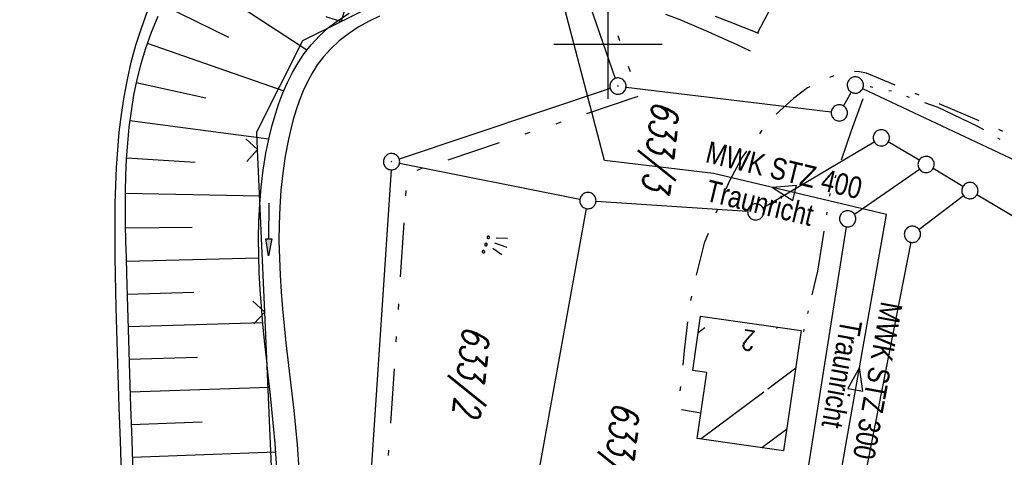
# Model space of a CAD drawing. Extents: x 510526 to 513920, y 467229 to 478797.
# Tile 159 of 256: x 510946 to 511037, y 472262 to 472302. Entities that reach past the tile are written whole.
import ezdxf
from ezdxf.enums import TextEntityAlignment as Align

# ---------------------------------------------------------------- set-up
doc = ezdxf.new("R2010")
doc.units = 0
doc.header["$LTSCALE"] = 10
doc.header["$MEASUREMENT"] = 0
for name, pattern in [('ACAD_ISO14W100', [25.5, 12, -3, 0.5, -3, 0.5, -3, 0.5, -3]), ('AUSGEZOGEN', [0]), ('LT00', [0]), ('LT08', [0.42, 0.2, -0.1, 0.02, -0.1]), ('LT09', [0.54, 0.2, -0.1, 0.02, -0.1, 0.02, -0.1])]:
    doc.linetypes.add(name, pattern=pattern)
doc.layers.get('0').update_dxf_attribs({"linetype": 'LT00'})
for name, color, linetype in [('ABWASSERLTG', 24, 'LT00'), ('ABWASSERLTG_FLIEßPF', 26, 'Continuous'), ('ABWASSERLTG_TEXT', 26, 'Continuous'), ('DFK_AB_L', 21, 'LT00'), ('DFK_AB_P', 7, 'LT00'), ('DFK_BEB_SCHR', 254, 'LT00'), ('DFK_BEBAUUNG', 250, 'LT00'), ('DFK_FLUR_NR', 250, 'LT00'), ('DFK_GZPKT', 250, 'LT00'), ('DFK_KATASTER', 250, 'LT00'), ('DFK_NUTZUNG', 250, 'LT00'), ('GEMARKUNGSGRENZE', 3, 'LT09'), ('PFEIL', 140, 'AUSGEZOGEN'), ('STROM_UNTER', 80, 'LT08'), ('TELEKOM', 210, 'ACAD_ISO14W100'), ('V94_AFBR_BAB', 250, 'LT00'), ('V94_BOESCH', 250, 'LT00'), ('V94_BOSCHUNG', 250, 'LT00'), ('V94_GRABEN', 250, 'LT00'), ('V94_RASTER', 250, 'LT00'), ('V94_ZAUN', 40, 'LT00')]:
    doc.layers.add(name, color=color, linetype=linetype)
doc.styles.get("Standard").update_dxf_attribs({"font": 'romans.shx'})
doc.styles.add('Versorgungsltg', font='ARIAL.TTF', dxfattribs={"width": 0.8, "height": 2})

# ---------------------------------------------------------------- blocks, each defined once
blk = doc.blocks.new('SYMB7010')
at = {"color": 0, "linetype": 'ByBlock'}
for points in [[(-0.031408, 0.499213), (-0.093728, 0.49134), (-0.15457, 0.475719), (-0.212975, 0.452595), (-0.268021, 0.422333), (-0.31884, 0.385411), (-0.36463, 0.342411), (-0.40467, 0.29401), (-0.438329, 0.240973), (-0.465074, 0.184136), (-0.484486, 0.124395), (-0.496256, 0.062692), (-0.5002, 0)], [(-0.5002, 0), (-0.496256, -0.062692), (-0.484486, -0.124395), (-0.465075, -0.184136), (-0.438329, -0.240973), (-0.404671, -0.29401), (-0.36463, -0.342411), (-0.31884, -0.385411), (-0.268021, -0.422333), (-0.212975, -0.452595), (-0.154571, -0.475719), (-0.093728, -0.49134), (-0.031408, -0.499213), (0.031408, -0.499213)], [(0.5002, 0), (0.496256, 0.062692), (0.484485, 0.124395), (0.465074, 0.184136), (0.438329, 0.240973), (0.40467, 0.29401), (0.36463, 0.342411), (0.31884, 0.385411), (0.268021, 0.422333), (0.212975, 0.452595), (0.15457, 0.475719), (0.093728, 0.49134), (0.031408, 0.499213), (-0.031408, 0.499213)], [(0.031408, -0.499213), (0.093728, -0.491341), (0.15457, -0.475719), (0.212975, -0.452595), (0.268021, -0.422333), (0.31884, -0.385411), (0.36463, -0.342411), (0.404671, -0.294011), (0.438329, -0.240974), (0.465075, -0.184136), (0.484486, -0.124395), (0.496256, -0.062692), (0.500201, 0)]]:
    blk.add_lwpolyline(points, dxfattribs=at)
blk = doc.blocks.new('SYMB0003')
at = {"color": 0, "linetype": 'ByBlock'}
for p, q in [((-0.015712, 0), (0.010166, 0.012015)), ((0, -0.021257), (-0.015712, 0)), ((0.010166, 0.012015), (0, -0.021257))]:
    blk.add_line(p, q, dxfattribs=at)
for points in [[(-0.031395, 0.499013), (-0.093691, 0.491144), (-0.154509, 0.475528), (-0.21289, 0.452414), (-0.267913, 0.422164), (-0.318712, 0.385257), (-0.364484, 0.342274), (-0.404509, 0.293893), (-0.438154, 0.240877), (-0.464888, 0.184062), (-0.484292, 0.124345), (-0.496058, 0.062667), (-0.5, 0)], [(-0.5, 0), (-0.496058, -0.062667), (-0.484292, -0.124345), (-0.464888, -0.184062), (-0.438154, -0.240877), (-0.404509, -0.293893), (-0.364485, -0.342274), (-0.318712, -0.385257), (-0.267914, -0.422164), (-0.21289, -0.452414), (-0.154509, -0.475529), (-0.093691, -0.491144), (-0.031395, -0.499014), (0.031395, -0.499014)], [(0.5, 0), (0.496057, 0.062667), (0.484292, 0.124345), (0.464888, 0.184062), (0.438153, 0.240877), (0.404509, 0.293893), (0.364484, 0.342274), (0.318712, 0.385257), (0.267913, 0.422164), (0.21289, 0.452414), (0.154509, 0.475528), (0.093691, 0.491144), (0.031395, 0.499013), (-0.031395, 0.499013)], [(0.031395, -0.499014), (0.093691, -0.491144), (0.154509, -0.475529), (0.21289, -0.452414), (0.267914, -0.422164), (0.318712, -0.385257), (0.364485, -0.342274), (0.404509, -0.293893), (0.438154, -0.240877), (0.464889, -0.184062), (0.484292, -0.124345), (0.496058, -0.062667), (0.5, 0)]]:
    blk.add_lwpolyline(points, dxfattribs=at)
blk = doc.blocks.new('SYMB0024')
at = {"color": 0, "linetype": 'ByBlock'}
for p, q in [((-0.5, 0.5), (0, 0)), ((0, 0), (0.5, 0.5))]:
    blk.add_line(p, q, dxfattribs=at)
blk = doc.blocks.new('Pfreil3')
at = {"layer": 'PFEIL'}
blk.add_hatch(color=256, dxfattribs=at).paths.add_polyline_path([(-1.549, 0.273), (-1.549, -0.273), (0, 0)])
for p, q in [((-1.549, 0), (-4.831, 0)), ((-1.549, -0.273), (-1.549, 0.273)), ((-1.549, 0.273), (0, 0)), ((0, 0), (-1.549, -0.273))]:
    blk.add_line(p, q, dxfattribs=at)
blk = doc.blocks.new('ABWASSER-FLIEßPF')
at = {"layer": 'ABWASSERLTG_FLIEßPF'}
for p, q in [((0, 0), (-0.2109, 0.0703)), ((-0.2109, 0.0703), (-0.2109, -0.0703)), ((-0.2109, -0.0703), (0, 0))]:
    blk.add_line(p, q, dxfattribs=at)
blk = doc.blocks.new('SYMB7191')
at = {"color": 0, "linetype": 'ByBlock'}
for p, q in [((-0.05, 0), (-0.08, 0.1)), ((0, 0), (0, 0.12)), ((0.05, 0), (0.08, 0.1)), ((-0.039898, -0.076651), (-0.039898, -0.063349)), ((-0.019898, -0.076091), (-0.019898, -0.063909)), ((0.030102, -0.076652), (0.030102, -0.063349)), ((0.050102, -0.076091), (0.050102, -0.063909)), ((0.100102, -0.076652), (0.100102, -0.063349)), ((0.120102, -0.076091), (0.120102, -0.063909))]:
    blk.add_line(p, q, dxfattribs=at)
for points in [[(-0.018, -0.07), (-0.021515, -0.061515), (-0.03, -0.058), (-0.038485, -0.061515), (-0.042, -0.07), (-0.038485, -0.078485), (-0.03, -0.082), (-0.021515, -0.078485), (-0.018, -0.07)], [(0.052, -0.07), (0.048485, -0.061515), (0.04, -0.058), (0.031515, -0.061515), (0.028, -0.07), (0.031515, -0.078485), (0.04, -0.082), (0.048485, -0.078485), (0.052, -0.07)], [(0.122, -0.07), (0.118485, -0.061515), (0.11, -0.058), (0.101515, -0.061515), (0.098, -0.07), (0.101515, -0.078485), (0.11, -0.082), (0.118485, -0.078485), (0.122, -0.07)]]:
    blk.add_lwpolyline(points, dxfattribs=at)

msp = doc.modelspace()

# ---------------------------------------------------------------- linework, layer by layer
at = {"layer": 'ABWASSERLTG', "flags": 128}
msp.add_lwpolyline([(511178.715, 472152.37), (511155.887, 472128.946), (511134.267, 472113.848), (511108.525, 472108.126), (511083.162, 472107.358), (511047.399, 472103.622), (511036.664, 472127.177), (511025.93, 472150.732), (511018.09, 472170.535), (511013.628, 472190.921), (511019.546, 472249.612), (511025.672, 472284.322), (511009.717, 472288.089), (510999.66, 472289.304), (510993.333, 472313.485), (510984.255, 472349.645), (510982.771, 472360.625)], dxfattribs=at)
at = {"layer": 'DFK_AB_L'}
for p, q in [((510992.545, 472320.411), (511000.666, 472296.869)), ((511000.199, 472295.923), (510980.742, 472289.427)), ((510979.981, 472288.442), (510977.63, 472253.118))]:
    msp.add_line(p, q, dxfattribs=at)
at = {"layer": 'DFK_BEB_SCHR'}
for p, q in [((511008.921, 472273.862), (511008.31, 472273.405)), ((511015.534, 472273.818), (511015.669, 472273.918)), ((511017.304, 472270.146), (511014.732, 472268.22)), ((511014.365, 472267.945), (511008.588, 472263.618)), ((511014.188, 472262.815), (511016.467, 472264.521))]:
    msp.add_line(p, q, dxfattribs=at)
at = {"layer": 'DFK_BEBAUUNG'}
msp.add_polyline3d([(511016.17, 472262.53, 0), (511008.23, 472263.67, 0), (511009.1, 472269.74, 0), (511007.81, 472269.92, 0), (511008.53, 472274.94, 0), (511017.82, 472273.61, 0), (511016.17, 472262.53, 0)], dxfattribs=at)
at = {"layer": 'DFK_KATASTER'}
for p, q in [((511001.655, 472296.07), (511020.586, 472293.78)), ((511023.479, 472295.941), (511043.462, 472286.529)), ((511022.428, 472295.609), (511021.703, 472294.341)), ((511014.266, 472284.941), (511024.554, 472291.009)), ((511028.686, 472289.314), (511025.845, 472291.006)), ((510980.766, 472289.044), (510997.405, 472285.745)), ((511022.717, 472284.347), (511028.714, 472288.503)), ((511032.726, 472286.904), (511029.974, 472288.546)), ((511028.667, 472282.944), (511032.773, 472286.066)), ((511040.096, 472282.514), (511034.015, 472286.136)), ((510998.889, 472285.55), (511012.872, 472284.611)), ((510991.834, 472250.708), (510998.007, 472284.862)), ((511018.047, 472258.281), (511021.983, 472283.179)), ((511027.926, 472281.754), (511021.385, 472248.426))]:
    msp.add_line(p, q, dxfattribs=at)
at = {"layer": 'GEMARKUNGSGRENZE', "ltscale": 2.5, "flags": 128}
msp.add_lwpolyline([(511338.816, 472915.913), (511340.719, 472885.882), (511337.388, 472885.57), (511309.655, 472881.528), (511259.852, 472877.768), (511252.986, 472872.448), (511243.285, 472879.226), (511234.252, 472878.215), (511233.258, 472867.438), (511216.033, 472862.714), (511207.797, 472857.961), (511191.39, 472853.613), (511190.752, 472855.636), (511140.812, 472836.029), (511125.011, 472817.797), (511083.654, 472766.593), (511031.927, 472691.269), (510996.407, 472627.328), (510946.881, 472521.115), (510931.137, 472471.162), (510904.274, 472356.963), (510903.968, 472355.512), (510901.213, 472342.303), (510941.585, 472335.037), (510971.004, 472327.668), (510993.448, 472322.391), (511002.822, 472295.217), (510981.46, 472288.086), (510979.077, 472252.27), (510975.289, 472194.983), (510973.333, 472186.399), (510968.719, 472165.904), (510952.995, 472136.274), (510921.262, 472097.626), (510905.045, 472075.837), (510893.26, 472050.556), (510892.004, 472047.859), (510887.625, 472022.351), (510889.456, 471975.295), (510899.305, 471911.874), (510912.906, 471849.007), (510930.533, 471767.721), (510947.502, 471695.56), (510972.146, 471610.023), (510987.56, 471561.132), (510988.88, 471556.962), (510998.361, 471526.879), (511023.643, 471445.762), (511025.921, 471438.309), (511028.867, 471429.142), (511055.244, 471334.955), (511075.564, 471262.687), (511076.644, 471258.867), (511081.081, 471243.062), (511102.936, 471153.981), (511126.453, 471060.173), (511143.975, 470974.853), (511146.57, 470959.094), (511159.172, 470882.632), (511171.606, 470798.752), (511182.45, 470711.367), (511193.007, 470699.758), (511193.732, 470690.194), (511187.835, 470675.545), (511194.982, 470614.953), (511207.145, 470475.088), (511207.634, 470473.853), (511218.628, 470446.187), (511282.702, 470462.387), (511261.684, 470406.378), (511258.844, 470397.918), (511238.143, 470342.746), (511229.339, 470301.994), (511223.45, 470293.888), (511221.465, 470291.064), (511213.87, 470286.717), (511168.704, 470265.706), (511166.268, 470263.992)], dxfattribs=at)
at = {"layer": 'STROM_UNTER', "ltscale": 2, "flags": 128}
msp.add_lwpolyline([(511090.255, 472257.867), (511083.404, 472262.975), (511074.286, 472268.242), (511066.591, 472272.614), (511065.748, 472272.403), (511064.905, 472272.245), (511064.272, 472272.245), (511063.271, 472272.403), (511062.164, 472272.982), (511056.42, 472277.88), (511044.174, 472288.388), (511034.582, 472292.812), (511023.843, 472297.358), (511023.177, 472297.476), (511022.276, 472297.554), (511021.258, 472297.319), (511019.378, 472296.497), (511018.399, 472295.988), (511017.107, 472295.01), (511014.874, 472293.014), (511013.414, 472291.043), (511012.356, 472289.594), (511011.181, 472287.364), (511010.202, 472285.094), (511008.87, 472281.689), (511008.009, 472278.206), (511007.539, 472276.17), (511007.029, 472271.772), (511006.441, 472266.41), (511008.567, 472266.023)], dxfattribs=at)
at = {"layer": 'TELEKOM', "ltscale": 0.05, "flags": 128}
msp.add_lwpolyline([(511070.855, 472293.952), (511058.72, 472278.498), (511055.94, 472275.367), (511052.857, 472277.488), (511049.572, 472280.618), (511045.326, 472284.304), (511042.018, 472287.262), (511039.319, 472289.178), (511036.797, 472290.881), (511034.026, 472292.478), (511030.439, 472294.181), (511026.354, 472295.636), (511023.925, 472296.141), (511022.433, 472292.025), (511020.477, 472286.404), (511019.304, 472279.081), (511017.99, 472273.394), (511017.791, 472273.418)], dxfattribs=at)
at = {"layer": 'V94_AFBR_BAB'}
msp.add_lwpolyline([(510955.137, 472260.409), (510955.02, 472263.459), (510954.909, 472266.512), (510954.807, 472269.569), (510954.716, 472272.631), (510954.637, 472275.7), (510954.573, 472278.777), (510954.546, 472280.424), (510954.53, 472282.072), (510954.528, 472283.721), (510954.547, 472285.368), (510954.59, 472287.013), (510954.664, 472288.654), (510954.774, 472290.29), (510954.924, 472291.92), (510955.119, 472293.543), (510955.366, 472295.157), (510955.668, 472296.761), (510956.031, 472298.354), (510956.46, 472299.934), (510956.963, 472301.51), (510957.537, 472303.067)], dxfattribs=at)
at = {"layer": 'V94_BOESCH'}
msp.add_lwpolyline([(510958.47, 472302.576), (510957.861, 472301.115), (510957.331, 472299.63), (510956.904, 472298.21), (510956.544, 472296.773), (510956.246, 472295.323), (510956.004, 472293.86), (510955.815, 472292.385), (510955.672, 472290.901), (510955.571, 472289.408), (510955.505, 472287.909), (510955.471, 472286.404), (510955.463, 472284.895), (510955.475, 472283.384), (510955.503, 472281.872), (510955.541, 472280.36), (510955.585, 472278.851), (510955.677, 472275.763), (510955.77, 472272.688), (510955.865, 472269.624), (510955.965, 472266.569), (510956.07, 472263.521), (510956.181, 472260.478)], dxfattribs=at)
at = {"layer": 'V94_BOSCHUNG'}
for p, q in [((511017.679, 472308.441), (511013.783, 472301.073)), ((510960.859, 472306.947), (510972.227, 472299.49)), ((510958.96, 472303.619), (510965.002, 472300.658)), ((510957.498, 472300.124), (510970.093, 472295.734)), ((510956.485, 472296.506), (510962.911, 472295.069)), ((510955.886, 472292.981), (510968.718, 472291.291)), ((510955.579, 472289.557), (510961.911, 472289.159)), ((510955.47, 472286.277), (510967.927, 472286.051)), ((510955.48, 472283.098), (510961.63, 472283.164)), ((510955.551, 472280.009), (510967.787, 472280.319)), ((510955.64, 472276.984), (510961.783, 472277.166)), ((510955.73, 472273.986), (510968.163, 472274.353)), ((510955.822, 472270.987), (510962.142, 472271.174)), ((510955.918, 472267.976), (510968.781, 472268.382)), ((510956.019, 472264.965), (510962.553, 472265.184)), ((510956.127, 472261.94), (510969.344, 472262.437))]:
    msp.add_line(p, q, dxfattribs=at)
at = {"layer": 'V94_GRABEN'}
for points in [[(510969.449, 472260.908), (510969.284, 472263.209), (510969.146, 472264.786), (510968.993, 472266.362), (510968.828, 472267.939), (510968.659, 472269.516), (510968.489, 472271.093), (510968.326, 472272.67), (510968.173, 472274.247), (510968.037, 472275.823), (510967.923, 472277.398), (510967.836, 472278.973), (510967.781, 472280.547), (510967.765, 472282.12), (510967.792, 472283.692), (510967.869, 472285.262), (510967.999, 472286.831), (510968.19, 472288.399), (510968.445, 472289.964), (510968.771, 472291.528), (510969.025, 472292.548), (510969.315, 472293.561), (510969.644, 472294.562), (510970.014, 472295.543), (510970.429, 472296.499), (510970.893, 472297.424), (510971.407, 472298.312), (510971.976, 472299.157), (510972.603, 472299.953), (510973.381, 472300.786), (510974.229, 472301.551), (510975.141, 472302.251), (510976.11, 472302.889)], [(510978.925, 472302.598), (510977.92, 472302.117), (510976.96, 472301.582), (510976.051, 472300.988), (510975.202, 472300.332), (510974.419, 472299.611), (510973.71, 472298.821), (510973.177, 472298.107), (510972.698, 472297.349), (510972.267, 472296.552), (510971.882, 472295.722), (510971.539, 472294.863), (510971.235, 472293.983), (510970.966, 472293.086), (510970.729, 472292.178), (510970.521, 472291.265), (510970.222, 472289.696), (510969.991, 472288.128), (510969.824, 472286.561), (510969.715, 472284.994), (510969.659, 472283.429), (510969.65, 472281.864), (510969.683, 472280.3), (510969.753, 472278.736), (510969.855, 472277.173), (510969.983, 472275.61), (510970.132, 472274.047), (510970.296, 472272.485), (510970.471, 472270.922), (510970.651, 472269.36), (510970.83, 472267.797), (510971.004, 472266.235), (510971.167, 472264.672), (510971.314, 472263.109), (510971.492, 472260.819)], [(511013.122, 472299.384), (511011.83, 472299.983), (511010.536, 472300.575), (511009.24, 472301.156), (511007.941, 472301.719), (511006.637, 472302.258), (511005.327, 472302.768)], [(511009.887, 472302.596), (511011.221, 472302.082), (511012.554, 472301.559), (511013.886, 472301.032)]]:
    msp.add_lwpolyline(points, dxfattribs=at)
at = {"layer": 'V94_RASTER'}
for p, q in [((511000, 472295), (511000, 472305)), ((511004.999, 472300), (510995, 472300))]:
    msp.add_line(p, q, dxfattribs=at)
at = {"layer": 'V94_ZAUN'}
for p, q in [((510968.332, 472275.319), (510967.682, 472290.305)), ((510968.982, 472260.333), (510968.332, 472275.319))]:
    msp.add_line(p, q, dxfattribs=at)
for points in [[(510975.37, 472302.117), (510985.128, 472306.999), (510989.21, 472307.241)], [(510967.682, 472290.305), (510967.61, 472291.951), (510971.84, 472300.351), (510975.37, 472302.117)]]:
    msp.add_lwpolyline(points, dxfattribs=at)

# ---------------------------------------------------------------- block references
at = {"layer": 'ABWASSERLTG_FLIEßPF', "yscale": 10, "zscale": 10}
for p, xscale, rotation in [((511015.167, 472286.802), 10.00000000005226, 166.3798999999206), ((511023.184, 472270.222), 10.00000000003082, 79.99147221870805)]:
    msp.add_blockref('ABWASSER-FLIEßPF', p, dxfattribs=dict(at, xscale=xscale, rotation=rotation))
at = {"layer": 'DFK_AB_P', "xscale": 1.499999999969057, "yscale": 1.5, "zscale": 1.5, "rotation": 251.2881100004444}
for p in [(511000.91, 472296.16), (510980.03, 472289.19)]:
    msp.add_blockref('SYMB0003', p, dxfattribs=at)
at = {"layer": 'DFK_GZPKT', "xscale": 1.499999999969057, "yscale": 1.5, "zscale": 1.5, "rotation": 251.2881100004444}
for p in [(511022.8, 472296.26), (511021.33, 472293.69), (511025.2, 472291.39), (511029.33, 472288.93), (511033.37, 472286.52), (510998.14, 472285.6), (511013.62, 472284.56), (511022.1, 472283.92), (511028.07, 472282.49)]:
    msp.add_blockref('SYMB7010', p, dxfattribs=at)
at = {"layer": 'DFK_NUTZUNG', "xscale": 9.999999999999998, "yscale": 10, "zscale": 10, "rotation": 251.28826}
msp.add_blockref('SYMB7191', (510989.524, 472281.702), dxfattribs=at)
at = {"layer": 'PFEIL', "rotation": 269.5590553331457}
msp.add_blockref('Pfreil3', (510968.697, 472280.519), dxfattribs=at)
at = {"layer": 'V94_ZAUN', "yscale": 2.099999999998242, "zscale": 2.1}
for p, xscale, rotation in [((510975.37, 472302.117), 2.100000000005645, 26.5770539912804), ((510967.682, 472290.305), 2.099999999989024, 92.48587399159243), ((510968.332, 472275.319), 2.099999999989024, 92.48587399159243)]:
    msp.add_blockref('SYMB0024', p, dxfattribs=dict(at, xscale=xscale, rotation=rotation))

# ---------------------------------------------------------------- texts
at = {"layer": 'ABWASSERLTG_TEXT', "style": 'Versorgungsltg', "width": 0.8}
for s, rotation, p in [('MWK STZ 400', 346.37989, (511016.001, 472287.44)), ('Traunricht', 346.37989, (511013.754, 472284.421)), ('MWK STZ 300', 259.65513, (511023.882, 472269.166)), ('Traunricht', 259.65513, (511020.578, 472269.782))]:
    msp.add_text(s, height=2, rotation=rotation, dxfattribs=at).set_placement(p, align=Align.CENTER)
at = {"layer": 'DFK_BEBAUUNG', "width": 0.8}
msp.add_text('2', height=1.8, rotation=-188.14665, dxfattribs=at).set_placement((511013.67, 472273.5))
at = {"layer": 'DFK_FLUR_NR', "oblique": 13.754, "width": 0.75}
for s, p in [('633/3', (511004.113, 472294.863)), ('633/2', (510986.639, 472274.105)), ('633/4', (511000.458, 472267.067))]:
    msp.add_text(s, height=2.5, rotation=263.3409, dxfattribs=at).set_placement(p)

doc.saveas('drawing.dxf')
